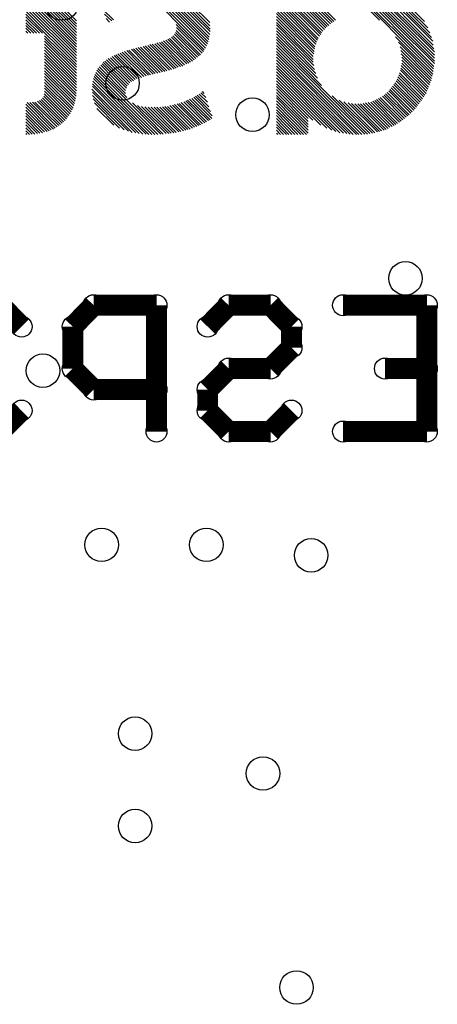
# Model space of a CAD drawing. Extents: x 0 to 23.8, y 0 to 22.7.
# Tile 5 of 14: x 6.6 to 9.2, y 9.2 to 15.2. Entities that reach past the tile are written whole.
import ezdxf

# ---------------------------------------------------------------- set-up
doc = ezdxf.new("R2010")
doc.units = 0
doc.layers.get('0').update_dxf_attribs({"linetype": 'CONTINUOUS'})
doc.layers.add('XIAOESP32C3_GBO', color=7, linetype='CONTINUOUS')
doc.layers.add('XIAOESP32C3_TXT', color=14, linetype='CONTINUOUS')

# ---------------------------------------------------------------- blocks, each defined once
blk = doc.blocks.new('ROUND_14')
blk.add_circle((0, 0), 0.0635)
blk = doc.blocks.new('ROUND_3')
blk.add_circle((0, 0), 0)
blk = doc.blocks.new('ROUND_24')
blk.add_circle((0, 0), 0.1016)

msp = doc.modelspace()

# ---------------------------------------------------------------- linework, layer by layer
at = {"layer": 'XIAOESP32C3_GBO'}
for points in [[(8.52932, 15.12824), (8.20166, 15.4559)], [(8.20166, 15.43812), (8.51916, 15.11808)], [(8.509, 15.11046), (8.20166, 15.42034)], [(8.20166, 15.40256), (8.50138, 15.10284)], [(8.49376, 15.09268), (8.20166, 15.38478)], [(6.99008, 15.14602), (6.79704, 15.33906)], [(6.79704, 15.32128), (6.99008, 15.12824)], [(7.37108, 15.367), (7.76478, 14.97076)], [(7.7724, 14.98092), (7.38632, 15.367)], [(7.4041, 15.367), (7.77748, 14.99362)], [(7.7851, 15.00632), (7.42188, 15.36954)], [(7.43966, 15.36954), (7.78764, 15.01902)], [(7.79272, 15.03172), (7.45744, 15.367)], [(7.47522, 15.367), (7.79526, 15.04696)], [(7.7978, 15.0622), (7.49554, 15.36446)], [(7.51586, 15.36192), (7.80034, 15.07998)], [(7.80034, 15.09522), (7.53618, 15.35938)], [(7.55904, 15.35684), (7.7978, 15.11554)], [(7.7978, 15.13586), (7.5819, 15.34922)], [(8.20166, 15.367), (8.4836, 15.08252)], [(8.47598, 15.07236), (8.20166, 15.34922)], [(8.20166, 15.33144), (8.4709, 15.0622)], [(8.8265, 15.14856), (8.61314, 15.36192)], [(8.62838, 15.36446), (9.15162, 14.83868)], [(9.15416, 14.85392), (8.64362, 15.36446)], [(8.6614, 15.367), (9.1567, 14.86916)], [(9.15924, 14.88694), (8.67664, 15.367)], [(8.69442, 15.367), (9.15924, 14.90218)], [(9.15924, 14.91996), (8.7122, 15.367)], [(8.72998, 15.367), (9.15924, 14.93774)], [(9.15924, 14.95806), (8.7503, 15.36446)], [(8.77062, 15.36192), (9.1567, 14.97584)], [(9.15162, 14.9987), (8.79348, 15.35938)], [(8.81634, 15.3543), (9.14908, 15.02156)], [(9.14146, 15.04442), (8.84174, 15.34668)], [(8.86968, 15.33652), (9.1313, 15.07236)], [(9.1186, 15.10284), (8.90016, 15.32128)], [(6.99008, 14.97076), (6.69798, 15.26286)], [(6.71576, 15.26286), (6.99008, 14.98854)], [(6.99008, 15.00378), (6.73354, 15.26286)], [(6.75132, 15.26286), (6.99008, 15.02156)], [(6.99008, 15.03934), (6.7691, 15.26286)], [(6.78688, 15.26286), (6.99008, 15.05712)], [(6.99008, 15.11046), (6.79704, 15.3035)], [(6.79704, 15.28572), (6.99008, 15.09268)], [(6.99008, 15.0749), (6.79704, 15.26794)], [(8.46328, 15.05204), (8.20166, 15.31366)], [(8.20166, 15.29588), (8.45566, 15.03934)], [(8.45058, 15.02918), (8.20166, 15.2781)], [(8.20166, 15.26032), (8.4455, 15.01648)], [(8.40232, 15.27048), (8.53948, 15.13586)], [(8.54964, 15.14094), (8.41248, 15.2781)], [(8.42264, 15.28572), (8.5598, 15.14856)], [(8.9408, 15.29842), (9.09828, 15.14094)], [(6.68274, 15.25778), (6.99008, 14.95298)], [(6.99008, 14.9352), (6.68274, 15.24)], [(6.68274, 15.22222), (6.99008, 14.91742)], [(6.99008, 14.89964), (6.68274, 15.20444)], [(7.2136, 15.1511), (7.1501, 15.2146)], [(8.44042, 15.00378), (8.20166, 15.24254)], [(8.20166, 15.22476), (8.43534, 14.98854)], [(8.4328, 14.97584), (8.20166, 15.20698)], [(6.68274, 15.18666), (6.99008, 14.88186)], [(6.78434, 15.06982), (6.68274, 15.16888)], [(6.68274, 15.1511), (6.76656, 15.06982)], [(7.16026, 15.18666), (7.20344, 15.14602)], [(7.19074, 15.1384), (7.17042, 15.15872)], [(8.20166, 15.1892), (8.43026, 14.9606)], [(8.42772, 14.94536), (8.20166, 15.17142)], [(8.20166, 15.15364), (8.42518, 14.93012)], [(6.74878, 15.06982), (6.68274, 15.13332)], [(6.68274, 15.11808), (6.731, 15.06982)], [(6.71322, 15.06982), (6.68274, 15.1003)], [(6.68274, 15.08252), (6.69544, 15.06982)], [(7.7597, 14.9606), (7.5946, 15.12316)], [(7.74192, 14.94028), (7.5946, 15.0876)], [(7.59714, 15.10538), (7.75208, 14.95044)], [(8.42518, 14.91234), (8.20166, 15.13586)], [(8.20166, 15.12062), (8.42518, 14.89456)], [(8.42772, 14.87424), (8.20166, 15.10284)], [(8.20166, 15.08506), (8.4328, 14.85138)], [(6.99008, 14.86408), (6.79704, 15.05458)], [(6.79704, 15.03934), (6.99008, 14.8463)], [(6.99008, 14.82852), (6.79704, 15.02156)], [(7.6581, 14.8844), (7.5184, 15.0241)], [(7.5311, 15.02918), (7.6708, 14.88948)], [(7.68096, 14.89456), (7.5438, 15.03426)], [(7.55396, 15.03934), (7.69366, 14.90218)], [(7.70382, 14.9098), (7.56666, 15.04696)], [(7.57428, 15.05458), (7.71398, 14.91742)], [(7.72414, 14.92504), (7.58444, 15.06474)], [(7.58952, 15.0749), (7.7343, 14.93266)], [(8.44042, 14.82598), (8.20166, 15.06728)], [(8.20166, 15.0495), (8.45058, 14.79804)], [(8.47598, 14.75486), (8.20166, 15.03172)], [(9.14908, 14.82344), (8.92302, 15.0495)], [(6.79704, 15.00378), (6.99008, 14.81074)], [(6.99008, 14.79296), (6.79704, 14.986)], [(6.79704, 14.96822), (6.99008, 14.77518)], [(7.28218, 14.9606), (7.42696, 14.81582)], [(7.43966, 14.81836), (7.29488, 14.96568)], [(7.30758, 14.96822), (7.4549, 14.82344)], [(7.4676, 14.82598), (7.32282, 14.9733)], [(7.33552, 14.97584), (7.48284, 14.82852)], [(7.49808, 14.8336), (7.35076, 14.98092)], [(7.36346, 14.98346), (7.51078, 14.83614)], [(7.52602, 14.83868), (7.3787, 14.986)], [(7.39394, 14.99108), (7.53872, 14.84376)], [(7.55396, 14.8463), (7.40664, 14.99362)], [(7.42188, 14.99616), (7.56666, 14.85138)], [(7.5819, 14.85392), (7.43458, 15.00124)], [(7.44982, 15.00378), (7.5946, 14.859)], [(7.6073, 14.86408), (7.46506, 15.00632)], [(7.47776, 15.0114), (7.62, 14.86916)], [(7.63524, 14.8717), (7.493, 15.01394)], [(7.5057, 15.01902), (7.6454, 14.87932)], [(8.75284, 14.46022), (8.20166, 15.01394)], [(8.20166, 14.99616), (8.7376, 14.46022)], [(8.71982, 14.45768), (8.20166, 14.97838)], [(8.20166, 14.9606), (8.70204, 14.45768)], [(8.9408, 15.01648), (9.14654, 14.81074)], [(9.14146, 14.7955), (8.95096, 14.98854)], [(8.95604, 14.96568), (9.13892, 14.7828)], [(6.99008, 14.7574), (6.79704, 14.95044)], [(6.79704, 14.93266), (6.99008, 14.73962)], [(6.99008, 14.72184), (6.79704, 14.91488)], [(7.1628, 14.90218), (7.30504, 14.75994)], [(7.31266, 14.7701), (7.17296, 14.9098)], [(7.18312, 14.91742), (7.32282, 14.77772)], [(7.33552, 14.7828), (7.19582, 14.9225)], [(7.20598, 14.93012), (7.34568, 14.79042)], [(7.35838, 14.7955), (7.21868, 14.9352)], [(7.22884, 14.94028), (7.37108, 14.80058)], [(7.38378, 14.80312), (7.24154, 14.94536)], [(7.25424, 14.95044), (7.39902, 14.8082)], [(7.41172, 14.81328), (7.26694, 14.95552)], [(8.6868, 14.45768), (8.20166, 14.94282)], [(8.20166, 14.92504), (8.66648, 14.45768)], [(8.6487, 14.46022), (8.20166, 14.90726)], [(9.13384, 14.7701), (8.95858, 14.94536)], [(8.96112, 14.92504), (9.12876, 14.7574)], [(9.12368, 14.7447), (8.96112, 14.90726)], [(6.79704, 14.8971), (6.98754, 14.7066)], [(6.98754, 14.68882), (6.79704, 14.87932)], [(6.79704, 14.86154), (6.985, 14.67358)], [(6.98246, 14.65834), (6.79704, 14.84376)], [(7.11454, 14.8463), (7.50062, 14.46022)], [(7.29488, 14.6812), (7.11962, 14.85646)], [(7.12724, 14.86662), (7.28726, 14.7066)], [(7.28726, 14.72438), (7.1374, 14.87678)], [(7.14502, 14.8844), (7.29234, 14.73708)], [(7.29742, 14.74978), (7.15264, 14.89456)], [(8.20166, 14.88948), (8.62838, 14.46276)], [(8.60806, 14.4653), (8.20166, 14.8717)], [(8.20166, 14.85392), (8.5852, 14.46784)], [(9.10082, 14.69644), (8.9535, 14.8463)], [(8.95604, 14.859), (9.10844, 14.7066)], [(9.11352, 14.7193), (8.95858, 14.87424)], [(8.96112, 14.88948), (9.1186, 14.732)], [(6.97738, 14.64564), (6.79704, 14.82598)], [(6.79704, 14.8082), (6.97484, 14.63294)], [(6.96976, 14.6177), (6.79704, 14.79042)], [(7.09422, 14.7955), (7.4295, 14.45768)], [(7.44728, 14.45768), (7.09676, 14.8082)], [(7.10184, 14.8209), (7.46506, 14.45768)], [(7.48284, 14.45768), (7.10692, 14.8336)], [(8.56234, 14.47546), (8.20166, 14.83614)], [(8.20166, 14.81836), (8.53694, 14.48308)], [(8.50646, 14.49578), (8.20166, 14.80058)], [(8.20166, 14.7828), (8.4709, 14.51356)], [(8.9281, 14.7828), (9.06526, 14.6431)], [(9.07288, 14.65326), (8.93318, 14.79296)], [(8.93826, 14.80566), (9.0805, 14.66342)], [(9.08812, 14.67358), (8.94334, 14.81836)], [(8.94842, 14.83106), (9.09574, 14.68628)], [(6.79704, 14.77264), (6.96468, 14.60754)], [(6.95706, 14.59484), (6.79704, 14.75486)], [(6.79704, 14.73708), (6.95198, 14.58214)], [(7.08406, 14.732), (7.35076, 14.46784)], [(7.0866, 14.76502), (7.3914, 14.46022)], [(7.37108, 14.46276), (7.0866, 14.74978)], [(7.41172, 14.46022), (7.08914, 14.78026)], [(8.42264, 14.54404), (8.20166, 14.76502)], [(8.20166, 14.74724), (8.3947, 14.5542)], [(8.3947, 14.53642), (8.20166, 14.72946)], [(8.88238, 14.72184), (9.017, 14.58722)], [(9.02462, 14.59484), (8.89, 14.72946)], [(8.89762, 14.73962), (9.03478, 14.605)], [(9.0424, 14.61262), (8.90524, 14.74978)], [(8.91286, 14.75994), (9.05002, 14.62278)], [(9.05764, 14.63294), (8.92048, 14.7701)], [(6.76656, 14.66342), (6.90372, 14.52626)], [(6.91134, 14.53388), (6.77672, 14.6685)], [(6.78434, 14.67866), (6.9215, 14.5415)], [(6.92912, 14.55166), (6.79196, 14.68882)], [(6.7945, 14.70406), (6.93674, 14.56182)], [(6.94436, 14.57198), (6.79704, 14.7193)], [(7.3279, 14.47038), (7.0866, 14.71422)], [(7.0866, 14.6939), (7.30504, 14.478)], [(7.27964, 14.48562), (7.09168, 14.67358)], [(7.79018, 14.5415), (7.66318, 14.66596)], [(7.67588, 14.67104), (7.80034, 14.54658)], [(7.8105, 14.5542), (7.68858, 14.67612)], [(7.70128, 14.68374), (7.81304, 14.56944)], [(7.80288, 14.59738), (7.71144, 14.68882)], [(7.7216, 14.69644), (7.79272, 14.62532)], [(7.7851, 14.65326), (7.7343, 14.70152)], [(7.74446, 14.70914), (7.77494, 14.6812)], [(7.76478, 14.7066), (7.75462, 14.71676)], [(8.20166, 14.71168), (8.3947, 14.51864)], [(8.3947, 14.50086), (8.20166, 14.6939)], [(8.20166, 14.67866), (8.3947, 14.48308)], [(8.76808, 14.46276), (8.53948, 14.69136)], [(8.58266, 14.66596), (8.78332, 14.4653)], [(8.79856, 14.66342), (8.93572, 14.52372)], [(8.94842, 14.53134), (8.80872, 14.6685)], [(8.82142, 14.67612), (8.95858, 14.53896)], [(8.96874, 14.54658), (8.83158, 14.6812)], [(8.84428, 14.68882), (8.9789, 14.5542)], [(8.98906, 14.56182), (8.85444, 14.69644)], [(8.86206, 14.70406), (8.99922, 14.56944)], [(9.00684, 14.57706), (8.87222, 14.71168)], [(6.68274, 14.64056), (6.83768, 14.48562)], [(6.82498, 14.48054), (6.68274, 14.62278)], [(6.68274, 14.605), (6.81228, 14.47546)], [(6.85038, 14.4907), (6.69036, 14.65072)], [(6.70814, 14.65072), (6.86054, 14.49578)], [(6.87324, 14.5034), (6.72338, 14.65326)], [(6.73862, 14.65326), (6.8834, 14.51102)], [(6.89356, 14.51864), (6.75386, 14.65834)], [(7.0993, 14.64818), (7.2517, 14.49578)], [(7.21614, 14.51356), (7.11454, 14.61516)], [(7.51586, 14.46022), (7.33044, 14.64818)], [(7.36092, 14.63294), (7.53364, 14.46276)], [(7.54888, 14.46276), (7.38378, 14.62786)], [(7.4041, 14.62532), (7.56412, 14.4653)], [(7.57936, 14.46784), (7.42442, 14.62278)], [(7.4422, 14.62278), (7.5946, 14.47038)], [(7.60984, 14.47292), (7.45998, 14.62278)], [(7.47776, 14.62278), (7.62254, 14.47546)], [(7.63778, 14.48054), (7.49554, 14.62278)], [(7.51078, 14.62532), (7.65302, 14.48308)], [(7.66572, 14.48816), (7.52602, 14.62786)], [(7.54126, 14.62786), (7.67842, 14.4907)], [(7.69366, 14.49578), (7.5565, 14.63294)], [(7.57174, 14.63548), (7.70636, 14.50086)], [(7.71906, 14.50594), (7.58444, 14.63802)], [(7.59968, 14.6431), (7.73176, 14.51102)], [(7.74192, 14.5161), (7.61238, 14.64564)], [(7.62508, 14.65072), (7.75462, 14.52118)], [(7.76732, 14.5288), (7.64032, 14.6558)], [(7.65302, 14.66088), (7.77748, 14.53388)], [(8.3947, 14.4653), (8.20166, 14.66088)], [(8.20166, 14.6431), (8.38454, 14.45768)], [(8.36676, 14.45768), (8.20166, 14.62532)], [(8.20166, 14.60754), (8.34898, 14.45768)], [(8.79856, 14.46784), (8.6106, 14.6558)], [(8.636, 14.64818), (8.8138, 14.47292)], [(8.8265, 14.47546), (8.65632, 14.64564)], [(8.67664, 14.6431), (8.8392, 14.48054)], [(8.85444, 14.48308), (8.69442, 14.6431)], [(8.7122, 14.6431), (8.86714, 14.48816)], [(8.87984, 14.49324), (8.72744, 14.64564)], [(8.74268, 14.64818), (8.89, 14.50086)], [(8.9027, 14.50594), (8.75792, 14.65072)], [(8.77316, 14.65326), (8.9154, 14.51102)], [(8.92556, 14.51864), (8.78586, 14.65834)], [(6.79704, 14.47292), (6.68274, 14.58722)], [(6.68274, 14.56944), (6.78434, 14.46784)], [(6.7691, 14.4653), (6.68274, 14.55166)], [(8.3312, 14.45768), (8.20166, 14.58976)], [(8.20166, 14.57198), (8.31342, 14.45768)], [(8.29564, 14.45768), (8.20166, 14.5542)], [(6.68274, 14.53388), (6.75386, 14.46276)], [(6.73862, 14.46022), (6.68274, 14.5161)], [(6.68274, 14.49832), (6.72084, 14.46022)], [(8.20166, 14.53642), (8.27786, 14.45768)], [(8.26262, 14.45768), (8.20166, 14.51864)], [(8.20166, 14.50086), (8.24484, 14.45768)], [(8.22706, 14.45768), (8.20166, 14.48308)], [(6.7056, 14.45768), (6.68274, 14.48054)], [(6.68274, 14.46276), (6.68782, 14.45768)], [(8.20166, 14.4653), (8.20928, 14.45768)]]:
    msp.add_lwpolyline(points, dxfattribs=at)
at = {"layer": 'XIAOESP32C3_GBO', "const_width": 0.127}
for points in [[(6.65734, 13.29436), (6.53034, 13.4239)], [(7.09422, 13.4239), (6.96722, 13.29436)], [(7.47522, 13.4239), (7.09422, 13.4239)], [(7.47522, 12.65936), (7.47522, 13.4239)], [(7.9121, 13.4239), (7.7851, 13.29436)], [(8.1661, 13.4239), (7.9121, 13.4239)], [(8.2931, 13.29436), (8.1661, 13.4239)], [(8.60552, 13.4239), (9.11352, 13.4239)], [(9.11352, 13.4239), (9.11352, 12.65936)], [(6.96722, 13.29436), (6.96722, 13.04036)], [(8.2931, 13.16736), (8.2931, 13.29436)], [(8.1661, 13.04036), (8.2931, 13.16736)], [(6.96722, 13.04036), (7.09422, 12.91336)], [(7.7851, 12.91336), (7.9121, 13.04036)], [(7.9121, 13.04036), (8.1661, 13.04036)], [(9.11352, 13.04036), (8.85952, 13.04036)], [(7.09422, 12.91336), (7.47522, 12.91336)], [(7.7851, 12.78636), (7.7851, 12.91336)], [(6.53034, 12.65936), (6.65734, 12.78636)], [(7.9121, 12.65936), (7.7851, 12.78636)], [(8.2931, 12.78636), (8.1661, 12.65936)], [(8.1661, 12.65936), (7.9121, 12.65936)], [(9.11352, 12.65936), (8.60552, 12.65936)]]:
    msp.add_lwpolyline(points, dxfattribs=at)

# ---------------------------------------------------------------- block references
at = {"layer": 'XIAOESP32C3_GBO'}
for name, p in [('ROUND_3', (7.2136, 15.1511)), ('ROUND_3', (6.68274, 15.1511)), ('ROUND_3', (8.5598, 15.14856)), ('ROUND_3', (8.8265, 15.14856)), ('ROUND_3', (6.99008, 15.14602)), ('ROUND_3', (7.20344, 15.14602)), ('ROUND_3', (8.54964, 15.14094)), ('ROUND_3', (9.09828, 15.14094)), ('ROUND_3', (7.19074, 15.1384)), ('ROUND_3', (8.20166, 15.13586)), ('ROUND_3', (8.53948, 15.13586)), ('ROUND_3', (7.7978, 15.13586)), ('ROUND_3', (6.68274, 15.13332)), ('ROUND_3', (8.52932, 15.12824)), ('ROUND_3', (6.99008, 15.12824)), ('ROUND_3', (7.5946, 15.12316)), ('ROUND_3', (8.20166, 15.12062)), ('ROUND_3', (8.51916, 15.11808)), ('ROUND_3', (6.68274, 15.11808)), ('ROUND_3', (7.7978, 15.11554)), ('ROUND_3', (8.509, 15.11046)), ('ROUND_3', (6.99008, 15.11046)), ('ROUND_3', (7.59714, 15.10538)), ('ROUND_3', (8.20166, 15.10284)), ('ROUND_3', (8.50138, 15.10284)), ('ROUND_3', (9.1186, 15.10284)), ('ROUND_3', (6.68274, 15.1003)), ('ROUND_3', (7.80034, 15.09522)), ('ROUND_3', (8.49376, 15.09268)), ('ROUND_3', (6.99008, 15.09268)), ('ROUND_3', (7.5946, 15.0876)), ('ROUND_3', (8.20166, 15.08506)), ('ROUND_3', (8.4836, 15.08252)), ('ROUND_3', (6.68274, 15.08252)), ('ROUND_3', (7.80034, 15.07998)), ('ROUND_3', (7.58952, 15.0749)), ('ROUND_3', (6.99008, 15.0749)), ('ROUND_3', (8.47598, 15.07236)), ('ROUND_3', (9.1313, 15.07236)), ('ROUND_3', (6.69544, 15.06982)), ('ROUND_3', (6.71322, 15.06982)), ('ROUND_3', (6.731, 15.06982)), ('ROUND_3', (6.74878, 15.06982)), ('ROUND_3', (6.76656, 15.06982)), ('ROUND_3', (6.78434, 15.06982)), ('ROUND_3', (8.20166, 15.06728)), ('ROUND_3', (7.58444, 15.06474)), ('ROUND_3', (8.4709, 15.0622)), ('ROUND_3', (7.7978, 15.0622)), ('ROUND_3', (6.99008, 15.05712)), ('ROUND_3', (7.57428, 15.05458)), ('ROUND_3', (6.79704, 15.05458)), ('ROUND_3', (8.46328, 15.05204)), ('ROUND_3', (8.92302, 15.0495)), ('ROUND_3', (8.20166, 15.0495)), ('ROUND_3', (7.79526, 15.04696)), ('ROUND_3', (7.56666, 15.04696)), ('ROUND_3', (9.14146, 15.04442)), ('ROUND_3', (8.45566, 15.03934)), ('ROUND_3', (7.55396, 15.03934)), ('ROUND_3', (6.99008, 15.03934)), ('ROUND_3', (6.79704, 15.03934)), ('ROUND_3', (7.5438, 15.03426)), ('ROUND_3', (8.20166, 15.03172)), ('ROUND_3', (7.79272, 15.03172)), ('ROUND_3', (8.45058, 15.02918)), ('ROUND_3', (7.5311, 15.02918)), ('ROUND_3', (7.5184, 15.0241)), ('ROUND_3', (9.14908, 15.02156)), ('ROUND_3', (6.99008, 15.02156)), ('ROUND_3', (6.79704, 15.02156)), ('ROUND_3', (7.78764, 15.01902)), ('ROUND_3', (7.5057, 15.01902)), ('ROUND_3', (8.9408, 15.01648)), ('ROUND_3', (8.4455, 15.01648)), ('ROUND_3', (7.493, 15.01394)), ('ROUND_3', (8.20166, 15.01394)), ('ROUND_3', (7.47776, 15.0114)), ('ROUND_3', (7.7851, 15.00632)), ('ROUND_3', (7.46506, 15.00632)), ('ROUND_3', (8.44042, 15.00378)), ('ROUND_3', (7.44982, 15.00378)), ('ROUND_3', (6.99008, 15.00378)), ('ROUND_3', (6.79704, 15.00378)), ('ROUND_3', (7.43458, 15.00124)), ('ROUND_3', (9.15162, 14.9987)), ('ROUND_3', (7.42188, 14.99616)), ('ROUND_3', (8.20166, 14.99616)), ('ROUND_3', (7.77748, 14.99362)), ('ROUND_3', (7.40664, 14.99362)), ('ROUND_3', (7.39394, 14.99108)), ('ROUND_3', (8.95096, 14.98854)), ('ROUND_3', (8.43534, 14.98854)), ('ROUND_3', (6.99008, 14.98854)), ('ROUND_3', (7.3787, 14.986)), ('ROUND_3', (6.79704, 14.986)), ('ROUND_3', (7.36346, 14.98346)), ('ROUND_3', (7.7724, 14.98092)), ('ROUND_3', (7.35076, 14.98092)), ('ROUND_3', (8.20166, 14.97838)), ('ROUND_3', (8.4328, 14.97584)), ('ROUND_3', (9.1567, 14.97584)), ('ROUND_3', (7.33552, 14.97584)), ('ROUND_3', (7.32282, 14.9733)), ('ROUND_3', (7.76478, 14.97076)), ('ROUND_3', (6.99008, 14.97076)), ('ROUND_3', (7.30758, 14.96822)), ('ROUND_3', (6.79704, 14.96822)), ('ROUND_3', (8.95604, 14.96568)), ('ROUND_3', (7.29488, 14.96568)), ('ROUND_3', (8.43026, 14.9606)), ('ROUND_3', (7.7597, 14.9606)), ('ROUND_3', (7.28218, 14.9606)), ('ROUND_3', (8.20166, 14.9606)), ('ROUND_3', (9.15924, 14.95806)), ('ROUND_3', (7.26694, 14.95552)), ('ROUND_3', (6.99008, 14.95298)), ('ROUND_3', (7.75208, 14.95044)), ('ROUND_3', (7.25424, 14.95044)), ('ROUND_3', (6.79704, 14.95044)), ('ROUND_3', (8.95858, 14.94536)), ('ROUND_3', (8.42772, 14.94536)), ('ROUND_3', (7.24154, 14.94536)), ('ROUND_3', (8.20166, 14.94282)), ('ROUND_3', (7.74192, 14.94028)), ('ROUND_3', (7.22884, 14.94028)), ('ROUND_3', (9.15924, 14.93774)), ('ROUND_3', (7.21868, 14.9352)), ('ROUND_3', (6.99008, 14.9352)), ('ROUND_3', (7.7343, 14.93266)), ('ROUND_3', (6.79704, 14.93266)), ('ROUND_3', (8.42518, 14.93012)), ('ROUND_3', (7.20598, 14.93012)), ('ROUND_3', (8.96112, 14.92504)), ('ROUND_3', (7.72414, 14.92504)), ('ROUND_3', (8.20166, 14.92504)), ('ROUND_3', (7.19582, 14.9225)), ('ROUND_3', (9.15924, 14.91996)), ('ROUND_3', (7.71398, 14.91742)), ('ROUND_3', (7.18312, 14.91742)), ('ROUND_3', (6.99008, 14.91742)), ('ROUND_3', (6.79704, 14.91488)), ('ROUND_3', (8.42518, 14.91234)), ('ROUND_3', (7.70382, 14.9098)), ('ROUND_3', (7.17296, 14.9098)), ('ROUND_3', (8.96112, 14.90726)), ('ROUND_3', (8.20166, 14.90726)), ('ROUND_3', (9.15924, 14.90218)), ('ROUND_3', (7.69366, 14.90218)), ('ROUND_3', (7.1628, 14.90218)), ('ROUND_3', (6.99008, 14.89964)), ('ROUND_3', (6.79704, 14.8971)), ('ROUND_3', (8.42518, 14.89456)), ('ROUND_3', (7.68096, 14.89456)), ('ROUND_3', (7.15264, 14.89456)), ('ROUND_3', (8.96112, 14.88948)), ('ROUND_3', (7.6708, 14.88948)), ('ROUND_3', (8.20166, 14.88948)), ('ROUND_3', (9.15924, 14.88694)), ('ROUND_3', (7.6581, 14.8844)), ('ROUND_3', (7.14502, 14.8844)), ('ROUND_3', (6.99008, 14.88186)), ('ROUND_3', (7.6454, 14.87932)), ('ROUND_3', (6.79704, 14.87932)), ('ROUND_3', (7.1374, 14.87678)), ('ROUND_3', (8.95858, 14.87424)), ('ROUND_3', (8.42772, 14.87424)), ('ROUND_3', (7.63524, 14.8717)), ('ROUND_3', (8.20166, 14.8717)), ('ROUND_3', (9.1567, 14.86916)), ('ROUND_3', (7.62, 14.86916)), ('ROUND_3', (7.12724, 14.86662)), ('ROUND_3', (7.6073, 14.86408)), ('ROUND_3', (6.99008, 14.86408)), ('ROUND_3', (6.79704, 14.86154)), ('ROUND_3', (8.95604, 14.859)), ('ROUND_3', (7.5946, 14.859)), ('ROUND_3', (7.11962, 14.85646)), ('ROUND_3', (9.15416, 14.85392)), ('ROUND_3', (7.5819, 14.85392)), ('ROUND_3', (8.20166, 14.85392)), ('ROUND_3', (8.4328, 14.85138)), ('ROUND_3', (7.56666, 14.85138)), ('ROUND_3', (8.9535, 14.8463)), ('ROUND_3', (7.55396, 14.8463)), ('ROUND_3', (7.11454, 14.8463)), ('ROUND_3', (6.99008, 14.8463)), ('ROUND_3', (7.53872, 14.84376)), ('ROUND_3', (6.79704, 14.84376)), ('ROUND_3', (9.15162, 14.83868)), ('ROUND_3', (7.52602, 14.83868)), ('ROUND_3', (7.51078, 14.83614)), ('ROUND_3', (8.20166, 14.83614)), ('ROUND_3', (7.49808, 14.8336)), ('ROUND_3', (7.10692, 14.8336)), ('ROUND_3', (8.94842, 14.83106)), ('ROUND_3', (7.48284, 14.82852)), ('ROUND_3', (6.99008, 14.82852)), ('ROUND_3', (8.44042, 14.82598)), ('ROUND_3', (7.4676, 14.82598)), ('ROUND_3', (6.79704, 14.82598)), ('ROUND_3', (9.14908, 14.82344)), ('ROUND_3', (7.4549, 14.82344)), ('ROUND_3', (7.10184, 14.8209)), ('ROUND_3', (8.94334, 14.81836)), ('ROUND_3', (7.43966, 14.81836)), ('ROUND_3', (8.20166, 14.81836)), ('ROUND_3', (7.42696, 14.81582)), ('ROUND_3', (7.41172, 14.81328)), ('ROUND_3', (9.14654, 14.81074)), ('ROUND_3', (6.99008, 14.81074)), ('ROUND_3', (7.39902, 14.8082)), ('ROUND_3', (7.09676, 14.8082)), ('ROUND_3', (6.79704, 14.8082)), ('ROUND_3', (8.93826, 14.80566)), ('ROUND_3', (7.38378, 14.80312)), ('ROUND_3', (7.37108, 14.80058)), ('ROUND_3', (8.20166, 14.80058)), ('ROUND_3', (8.45058, 14.79804)), ('ROUND_3', (9.14146, 14.7955)), ('ROUND_3', (7.35838, 14.7955)), ('ROUND_3', (7.09422, 14.7955)), ('ROUND_3', (8.93318, 14.79296)), ('ROUND_3', (6.99008, 14.79296)), ('ROUND_3', (7.34568, 14.79042)), ('ROUND_3', (6.79704, 14.79042)), ('ROUND_3', (9.13892, 14.7828)), ('ROUND_3', (8.9281, 14.7828)), ('ROUND_3', (7.33552, 14.7828)), ('ROUND_3', (8.20166, 14.7828)), ('ROUND_3', (7.08914, 14.78026)), ('ROUND_3', (7.32282, 14.77772)), ('ROUND_3', (6.99008, 14.77518)), ('ROUND_3', (6.79704, 14.77264)), ('ROUND_3', (9.13384, 14.7701)), ('ROUND_3', (8.92048, 14.7701)), ('ROUND_3', (7.31266, 14.7701)), ('ROUND_3', (7.0866, 14.76502)), ('ROUND_3', (8.20166, 14.76502)), ('ROUND_3', (8.91286, 14.75994)), ('ROUND_3', (7.30504, 14.75994)), ('ROUND_3', (9.12876, 14.7574)), ('ROUND_3', (6.99008, 14.7574)), ('ROUND_3', (8.47598, 14.75486)), ('ROUND_3', (6.79704, 14.75486)), ('ROUND_3', (8.90524, 14.74978)), ('ROUND_3', (7.29742, 14.74978)), ('ROUND_3', (7.0866, 14.74978)), ('ROUND_3', (8.20166, 14.74724)), ('ROUND_3', (9.12368, 14.7447)), ('ROUND_3', (8.89762, 14.73962)), ('ROUND_3', (6.99008, 14.73962)), ('ROUND_3', (7.29234, 14.73708)), ('ROUND_3', (6.79704, 14.73708)), ('ROUND_3', (9.1186, 14.732)), ('ROUND_3', (7.08406, 14.732)), ('ROUND_3', (8.89, 14.72946)), ('ROUND_3', (8.20166, 14.72946)), ('ROUND_3', (7.28726, 14.72438)), ('ROUND_3', (8.88238, 14.72184)), ('ROUND_3', (6.99008, 14.72184)), ('ROUND_3', (9.11352, 14.7193)), ('ROUND_3', (6.79704, 14.7193)), ('ROUND_3', (7.75462, 14.71676)), ('ROUND_3', (7.0866, 14.71422)), ('ROUND_3', (8.87222, 14.71168)), ('ROUND_3', (8.20166, 14.71168)), ('ROUND_3', (7.74446, 14.70914)), ('ROUND_3', (9.10844, 14.7066)), ('ROUND_3', (7.28726, 14.7066)), ('ROUND_3', (7.76478, 14.7066)), ('ROUND_3', (6.98754, 14.7066)), ('ROUND_3', (8.86206, 14.70406)), ('ROUND_3', (6.7945, 14.70406)), ('ROUND_3', (7.7343, 14.70152)), ('ROUND_3', (9.10082, 14.69644)), ('ROUND_3', (8.85444, 14.69644)), ('ROUND_3', (7.7216, 14.69644)), ('ROUND_3', (7.0866, 14.6939)), ('ROUND_3', (8.20166, 14.6939)), ('ROUND_3', (8.53948, 14.69136)), ('ROUND_3', (8.84428, 14.68882)), ('ROUND_3', (7.71144, 14.68882)), ('ROUND_3', (6.79196, 14.68882)), ('ROUND_3', (6.98754, 14.68882)), ('ROUND_3', (9.09574, 14.68628)), ('ROUND_3', (7.70128, 14.68374)), ('ROUND_3', (8.83158, 14.6812)), ('ROUND_3', (7.29488, 14.6812)), ('ROUND_3', (7.77494, 14.6812)), ('ROUND_3', (6.78434, 14.67866)), ('ROUND_3', (8.20166, 14.67866)), ('ROUND_3', (8.82142, 14.67612)), ('ROUND_3', (7.68858, 14.67612)), ('ROUND_3', (9.08812, 14.67358)), ('ROUND_3', (7.09168, 14.67358)), ('ROUND_3', (6.985, 14.67358)), ('ROUND_3', (7.67588, 14.67104)), ('ROUND_3', (8.80872, 14.6685)), ('ROUND_3', (6.77672, 14.6685)), ('ROUND_3', (8.58266, 14.66596)), ('ROUND_3', (7.66318, 14.66596)), ('ROUND_3', (9.0805, 14.66342)), ('ROUND_3', (8.79856, 14.66342)), ('ROUND_3', (6.76656, 14.66342)), ('ROUND_3', (7.65302, 14.66088)), ('ROUND_3', (8.20166, 14.66088)), ('ROUND_3', (8.78586, 14.65834)), ('ROUND_3', (6.75386, 14.65834)), ('ROUND_3', (6.98246, 14.65834)), ('ROUND_3', (8.6106, 14.6558)), ('ROUND_3', (7.64032, 14.6558)), ('ROUND_3', (9.07288, 14.65326)), ('ROUND_3', (8.77316, 14.65326)), ('ROUND_3', (7.7851, 14.65326)), ('ROUND_3', (6.73862, 14.65326)), ('ROUND_3', (6.72338, 14.65326)), ('ROUND_3', (8.75792, 14.65072)), ('ROUND_3', (7.62508, 14.65072)), ('ROUND_3', (6.70814, 14.65072)), ('ROUND_3', (6.69036, 14.65072)), ('ROUND_3', (8.74268, 14.64818)), ('ROUND_3', (8.636, 14.64818)), ('ROUND_3', (7.33044, 14.64818)), ('ROUND_3', (7.0993, 14.64818)), ('ROUND_3', (8.72744, 14.64564)), ('ROUND_3', (8.65632, 14.64564)), ('ROUND_3', (7.61238, 14.64564)), ('ROUND_3', (6.97738, 14.64564)), ('ROUND_3', (9.06526, 14.6431)), ('ROUND_3', (8.7122, 14.6431)), ('ROUND_3', (8.69442, 14.6431)), ('ROUND_3', (8.67664, 14.6431)), ('ROUND_3', (7.59968, 14.6431)), ('ROUND_3', (8.20166, 14.6431)), ('ROUND_3', (6.68274, 14.64056)), ('ROUND_3', (7.58444, 14.63802)), ('ROUND_3', (7.57174, 14.63548)), ('ROUND_3', (9.05764, 14.63294)), ('ROUND_3', (7.36092, 14.63294)), ('ROUND_3', (7.5565, 14.63294)), ('ROUND_3', (6.97484, 14.63294)), ('ROUND_3', (7.38378, 14.62786)), ('ROUND_3', (7.52602, 14.62786)), ('ROUND_3', (7.54126, 14.62786)), ('ROUND_3', (7.4041, 14.62532)), ('ROUND_3', (7.51078, 14.62532)), ('ROUND_3', (7.79272, 14.62532)), ('ROUND_3', (8.20166, 14.62532)), ('ROUND_3', (9.05002, 14.62278)), ('ROUND_3', (7.42442, 14.62278)), ('ROUND_3', (7.4422, 14.62278)), ('ROUND_3', (7.45998, 14.62278)), ('ROUND_3', (7.47776, 14.62278)), ('ROUND_3', (7.49554, 14.62278)), ('ROUND_3', (6.68274, 14.62278)), ('ROUND_3', (6.96976, 14.6177)), ('ROUND_3', (7.11454, 14.61516)), ('ROUND_3', (9.0424, 14.61262)), ('ROUND_3', (6.96468, 14.60754)), ('ROUND_3', (8.20166, 14.60754)), ('ROUND_3', (9.03478, 14.605)), ('ROUND_3', (6.68274, 14.605)), ('ROUND_3', (7.80288, 14.59738)), ('ROUND_3', (9.02462, 14.59484)), ('ROUND_3', (6.95706, 14.59484)), ('ROUND_3', (8.20166, 14.58976)), ('ROUND_3', (9.017, 14.58722)), ('ROUND_3', (6.68274, 14.58722)), ('ROUND_3', (6.95198, 14.58214)), ('ROUND_3', (9.00684, 14.57706)), ('ROUND_3', (6.94436, 14.57198)), ('ROUND_3', (8.20166, 14.57198)), ('ROUND_3', (8.99922, 14.56944)), ('ROUND_3', (7.81304, 14.56944)), ('ROUND_3', (6.68274, 14.56944)), ('ROUND_3', (8.98906, 14.56182)), ('ROUND_3', (6.93674, 14.56182)), ('ROUND_3', (8.9789, 14.5542)), ('ROUND_3', (7.8105, 14.5542)), ('ROUND_3', (8.20166, 14.5542)), ('ROUND_3', (8.3947, 14.5542)), ('ROUND_3', (6.92912, 14.55166)), ('ROUND_3', (6.68274, 14.55166)), ('ROUND_3', (8.96874, 14.54658)), ('ROUND_3', (7.80034, 14.54658)), ('ROUND_3', (8.42264, 14.54404)), ('ROUND_3', (7.79018, 14.5415)), ('ROUND_3', (6.9215, 14.5415)), ('ROUND_3', (8.95858, 14.53896)), ('ROUND_3', (8.20166, 14.53642)), ('ROUND_3', (8.3947, 14.53642)), ('ROUND_3', (7.77748, 14.53388)), ('ROUND_3', (6.91134, 14.53388)), ('ROUND_3', (6.68274, 14.53388)), ('ROUND_3', (8.94842, 14.53134)), ('ROUND_3', (7.76732, 14.5288)), ('ROUND_3', (6.90372, 14.52626)), ('ROUND_3', (8.93572, 14.52372)), ('ROUND_3', (7.75462, 14.52118)), ('ROUND_3', (8.92556, 14.51864)), ('ROUND_3', (6.89356, 14.51864)), ('ROUND_3', (8.20166, 14.51864)), ('ROUND_3', (8.3947, 14.51864)), ('ROUND_3', (7.74192, 14.5161)), ('ROUND_3', (6.68274, 14.5161)), ('ROUND_3', (7.21614, 14.51356)), ('ROUND_3', (8.4709, 14.51356)), ('ROUND_3', (8.9154, 14.51102)), ('ROUND_3', (7.73176, 14.51102)), ('ROUND_3', (6.8834, 14.51102)), ('ROUND_3', (8.9027, 14.50594)), ('ROUND_3', (7.71906, 14.50594)), ('ROUND_3', (6.87324, 14.5034)), ('ROUND_3', (8.89, 14.50086)), ('ROUND_3', (7.70636, 14.50086)), ('ROUND_3', (8.20166, 14.50086)), ('ROUND_3', (8.3947, 14.50086)), ('ROUND_3', (6.68274, 14.49832)), ('ROUND_3', (7.69366, 14.49578)), ('ROUND_3', (7.2517, 14.49578)), ('ROUND_3', (6.86054, 14.49578)), ('ROUND_3', (8.50646, 14.49578)), ('ROUND_3', (8.87984, 14.49324)), ('ROUND_3', (7.67842, 14.4907)), ('ROUND_3', (6.85038, 14.4907)), ('ROUND_3', (8.86714, 14.48816)), ('ROUND_3', (7.66572, 14.48816)), ('ROUND_3', (7.27964, 14.48562)), ('ROUND_3', (6.83768, 14.48562)), ('ROUND_3', (8.85444, 14.48308)), ('ROUND_3', (7.65302, 14.48308)), ('ROUND_3', (8.20166, 14.48308)), ('ROUND_3', (8.3947, 14.48308)), ('ROUND_3', (8.53694, 14.48308)), ('ROUND_3', (8.8392, 14.48054)), ('ROUND_3', (7.63778, 14.48054)), ('ROUND_3', (6.82498, 14.48054)), ('ROUND_3', (6.68274, 14.48054)), ('ROUND_3', (7.30504, 14.478)), ('ROUND_3', (8.8265, 14.47546)), ('ROUND_3', (7.62254, 14.47546)), ('ROUND_3', (6.81228, 14.47546)), ('ROUND_3', (8.56234, 14.47546)), ('ROUND_3', (8.8138, 14.47292)), ('ROUND_3', (7.60984, 14.47292)), ('ROUND_3', (6.79704, 14.47292)), ('ROUND_3', (7.5946, 14.47038)), ('ROUND_3', (7.3279, 14.47038)), ('ROUND_3', (8.79856, 14.46784)), ('ROUND_3', (7.57936, 14.46784)), ('ROUND_3', (7.35076, 14.46784)), ('ROUND_3', (6.78434, 14.46784)), ('ROUND_3', (8.5852, 14.46784)), ('ROUND_3', (8.78332, 14.4653)), ('ROUND_3', (7.56412, 14.4653)), ('ROUND_3', (6.7691, 14.4653)), ('ROUND_3', (8.20166, 14.4653)), ('ROUND_3', (8.3947, 14.4653)), ('ROUND_3', (8.60806, 14.4653)), ('ROUND_3', (8.76808, 14.46276)), ('ROUND_3', (7.53364, 14.46276)), ('ROUND_3', (7.54888, 14.46276)), ('ROUND_3', (7.37108, 14.46276)), ('ROUND_3', (6.75386, 14.46276)), ('ROUND_3', (6.68274, 14.46276)), ('ROUND_3', (8.62838, 14.46276)), ('ROUND_3', (7.50062, 14.46022)), ('ROUND_3', (7.51586, 14.46022)), ('ROUND_3', (7.41172, 14.46022)), ('ROUND_3', (7.3914, 14.46022)), ('ROUND_3', (6.73862, 14.46022)), ('ROUND_3', (6.72084, 14.46022)), ('ROUND_3', (8.6487, 14.46022)), ('ROUND_3', (8.7376, 14.46022)), ('ROUND_3', (8.75284, 14.46022)), ('ROUND_3', (7.48284, 14.45768)), ('ROUND_3', (7.46506, 14.45768)), ('ROUND_3', (7.44728, 14.45768)), ('ROUND_3', (7.4295, 14.45768)), ('ROUND_3', (6.7056, 14.45768)), ('ROUND_3', (6.68782, 14.45768)), ('ROUND_3', (8.34898, 14.45768)), ('ROUND_3', (8.3312, 14.45768)), ('ROUND_3', (8.31342, 14.45768)), ('ROUND_3', (8.29564, 14.45768)), ('ROUND_3', (8.27786, 14.45768)), ('ROUND_3', (8.26262, 14.45768)), ('ROUND_3', (8.24484, 14.45768)), ('ROUND_3', (8.22706, 14.45768)), ('ROUND_3', (8.20928, 14.45768)), ('ROUND_3', (8.36676, 14.45768)), ('ROUND_3', (8.38454, 14.45768)), ('ROUND_3', (8.66648, 14.45768)), ('ROUND_3', (8.6868, 14.45768)), ('ROUND_3', (8.70204, 14.45768)), ('ROUND_3', (8.71982, 14.45768)), ('ROUND_14', (7.09422, 13.4239)), ('ROUND_14', (7.47522, 13.4239)), ('ROUND_14', (7.47522, 13.4239)), ('ROUND_14', (7.9121, 13.4239)), ('ROUND_14', (8.1661, 13.4239)), ('ROUND_14', (8.60552, 13.4239)), ('ROUND_14', (9.11352, 13.4239)), ('ROUND_14', (9.11352, 13.4239)), ('ROUND_14', (6.65734, 13.29436)), ('ROUND_14', (6.96722, 13.29436)), ('ROUND_14', (7.7851, 13.29436)), ('ROUND_14', (8.2931, 13.29436)), ('ROUND_14', (8.2931, 13.16736)), ('ROUND_14', (6.96722, 13.04036)), ('ROUND_14', (7.9121, 13.04036)), ('ROUND_14', (8.1661, 13.04036)), ('ROUND_14', (8.85952, 13.04036)), ('ROUND_14', (9.11352, 13.04036)), ('ROUND_14', (7.09422, 12.91336)), ('ROUND_14', (7.47522, 12.91336)), ('ROUND_14', (7.7851, 12.91336)), ('ROUND_14', (6.65734, 12.78636)), ('ROUND_14', (7.7851, 12.78636)), ('ROUND_14', (8.2931, 12.78636)), ('ROUND_14', (7.47522, 12.65936)), ('ROUND_14', (7.9121, 12.65936)), ('ROUND_14', (8.1661, 12.65936)), ('ROUND_14', (8.60552, 12.65936)), ('ROUND_14', (9.11352, 12.65936))]:
    msp.add_blockref(name, p, dxfattribs=at)
at = {"layer": 'XIAOESP32C3_TXT'}
for p in [(6.90118, 15.25016), (7.26948, 14.76756), (8.05688, 14.57706), (8.98398, 13.58646), (6.78688, 13.02766), (7.14248, 11.97356), (7.77748, 11.97356), (8.41248, 11.91006), (7.34568, 10.83056), (8.12038, 10.58926), (7.34568, 10.27176), (8.32358, 9.29386)]:
    msp.add_blockref('ROUND_24', p, dxfattribs=at)

doc.saveas('drawing.dxf')
